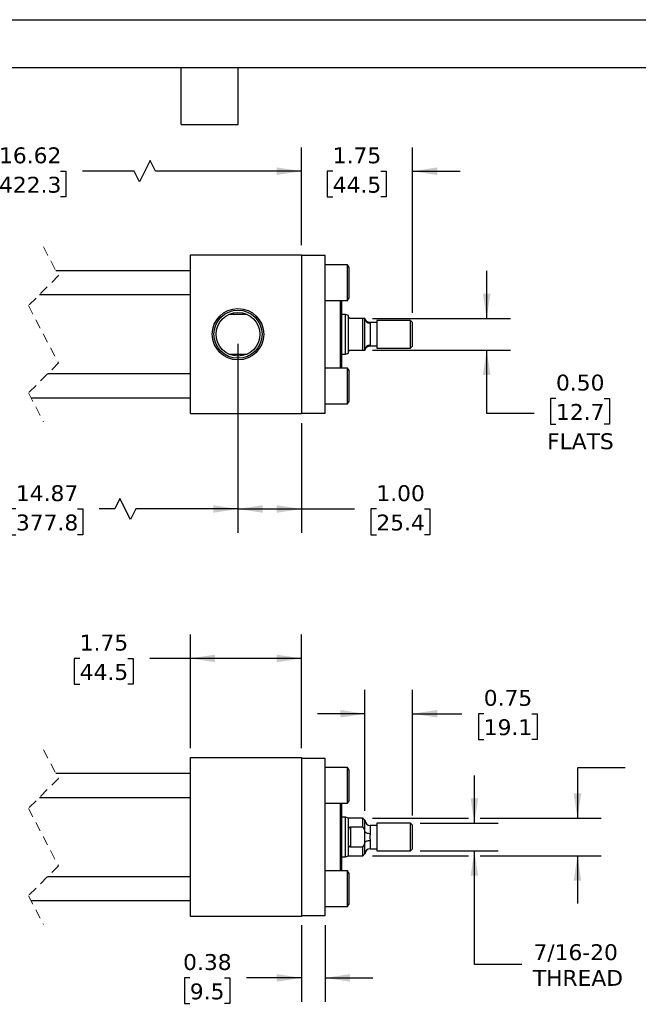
# Model space of a CAD drawing. Header units: inches. Extents: x 0 to 33, y 0 to 25.5.
# Tile 3 of 4: x 13.5 to 23.3, y 10 to 25.5. Entities that reach past the tile are written whole.
import ezdxf

# ---------------------------------------------------------------- set-up
doc = ezdxf.new("R2010")
doc.units = ezdxf.units.IN
doc.header["$LTSCALE"] = 3
doc.header["$MEASUREMENT"] = 0
doc.linetypes.add('SLD-Dashed', pattern=[0.075, 0.05, -0.025])
doc.linetypes.add('SLD-Solid', pattern=[0])
doc.layers.add('DIMENSIONS', color=140, linetype='SLD-Solid', lineweight=25)
doc.layers.add('TEXT', color=140, linetype='SLD-Solid', lineweight=25)
doc.styles.add('SLDTEXTSTYLE0', font='VERDANA.TTF')
doc.dimstyles.new('SLDDIMSTYLE0', dxfattribs={"dimtxt": 0.254883, "dimasz": 0.39, "dimexe": 0, "dimexo": 0.0625, "dimgap": 0.063721, "dimtad": 0, "dimtih": 1, "dimtoh": 1, "dimrnd": 1e-09, "dimzin": 4, "dimdsep": 46, "dimtxsty": 'SLDTEXTSTYLE0', "dimsah": 1, "dimcen": 0.09, "dimadec": 0, "dimazin": 1, "dimtfac": 1, "dimtofl": 0, "dimtmove": 0, "dimatfit": 3, "dimfxl": 0, "dimfrac": 2, "dimtolj": 1, "dimtzin": 12, "dimarcsym": 0})
doc.dimstyles.new('SLDDIMSTYLE1', dxfattribs={"dimtxt": 0.254883, "dimasz": 0.39, "dimexe": 0, "dimexo": 0.0625, "dimgap": 0.063721, "dimtad": 0, "dimtih": 1, "dimtoh": 1, "dimrnd": 1e-09, "dimzin": 12, "dimdsep": 46, "dimtxsty": 'SLDTEXTSTYLE0', "dimsah": 1, "dimcen": 0.09, "dimadec": 0, "dimazin": 3, "dimtfac": 1, "dimtofl": 0, "dimtmove": 0, "dimatfit": 3, "dimfxl": 0, "dimfrac": 2, "dimtolj": 1, "dimtzin": 12, "dimarcsym": 0})
doc.dimstyles.new('SLDDIMSTYLE2', dxfattribs={"dimtxt": 0.254883, "dimasz": 0.39, "dimexe": 0, "dimexo": 0.0625, "dimgap": 0.063721, "dimtad": 0, "dimtih": 1, "dimtoh": 1, "dimrnd": 1e-09, "dimdsep": 46, "dimtxsty": 'SLDTEXTSTYLE0', "dimsah": 1, "dimcen": 0.09, "dimadec": 0, "dimazin": 2, "dimtfac": 1, "dimtmove": 0, "dimatfit": 0, "dimfxl": 0, "dimfrac": 2, "dimtolj": 1, "dimtzin": 12, "dimarcsym": 0})
doc.dimstyles.new('SLDDIMSTYLE3', dxfattribs={"dimtxt": 0.254883, "dimasz": 0.39, "dimexe": 0, "dimexo": 0.0625, "dimgap": 0.063721, "dimtad": 0, "dimtih": 1, "dimtoh": 1, "dimrnd": 1e-09, "dimzin": 12, "dimdsep": 46, "dimtxsty": 'SLDTEXTSTYLE0', "dimsah": 1, "dimcen": 0.09, "dimadec": 0, "dimazin": 3, "dimtfac": 1, "dimtmove": 0, "dimatfit": 0, "dimfxl": 0, "dimfrac": 2, "dimtolj": 1, "dimtzin": 12, "dimarcsym": 0})
doc.dimstyles.new('SLDDIMSTYLE6', dxfattribs={"dimtxt": 0.254883, "dimasz": 0.39, "dimexe": 0, "dimexo": 0.0625, "dimgap": 0.063721, "dimtad": 0, "dimtih": 1, "dimtoh": 1, "dimrnd": 1e-09, "dimzin": 0, "dimdsep": 46, "dimtxsty": 'SLDTEXTSTYLE0', "dimsah": 1, "dimcen": 0.09, "dimadec": 0, "dimazin": 0, "dimtfac": 1, "dimtmove": 0, "dimatfit": 0, "dimfxl": 0, "dimfrac": 2, "dimtolj": 1, "dimtzin": 12, "dimarcsym": 0})

# ---------------------------------------------------------------- blocks, each defined once
blk = doc.blocks.new('_D_1')
at = {"layer": 'DIMENSIONS'}
for p, q in [((16.196, 14.032), (16.196, 15.819)), ((17.946, 14.032), (17.946, 15.819)), ((14.452, 15.444), (14.366, 15.444)), ((14.366, 15.444), (14.366, 15.038)), ((15.209, 15.444), (15.295, 15.444)), ((15.295, 15.444), (15.295, 15.038)), ((16.196, 15.444), (15.555, 15.444)), ((17.946, 15.444), (16.196, 15.444)), ((14.366, 15.038), (14.452, 15.038)), ((15.295, 15.038), (15.209, 15.038))]:
    blk.add_line(p, q, dxfattribs=at)
for points in [[(16.196, 15.444), (16.586, 15.384), (16.586, 15.504)], [(17.946, 15.444), (17.556, 15.504), (17.556, 15.384)]]:
    blk.add_solid(points, dxfattribs=at)
at = {"layer": 'DIMENSIONS', "char_height": 0.25, "attachment_point": 1, "style": 'SLDTEXTSTYLE0'}
for s, insert in [('1.75', (14.452, 15.818)), ('44.5', (14.452, 15.356))]:
    blk.add_mtext(s, dxfattribs=dict(at, insert=insert))
blk = doc.blocks.new('_D_2')
at = {"layer": 'DIMENSIONS'}
for p, q in [((18.946, 13.047), (18.946, 14.948)), ((19.696, 12.969), (19.696, 14.948)), ((18.946, 14.573), (18.196, 14.573)), ((19.696, 14.573), (20.473, 14.573)), ((20.818, 14.573), (20.733, 14.573)), ((20.733, 14.573), (20.733, 14.168)), ((21.576, 14.573), (21.661, 14.573)), ((21.661, 14.573), (21.661, 14.168)), ((20.733, 14.168), (20.818, 14.168)), ((21.661, 14.168), (21.576, 14.168))]:
    blk.add_line(p, q, dxfattribs=at)
for points in [[(18.946, 14.573), (18.556, 14.633), (18.556, 14.513)], [(19.696, 14.573), (20.086, 14.513), (20.086, 14.633)]]:
    blk.add_solid(points, dxfattribs=at)
at = {"layer": 'DIMENSIONS', "char_height": 0.25, "attachment_point": 1, "style": 'SLDTEXTSTYLE0'}
for s, insert in [('0.75', (20.818, 14.948)), ('19.1', (20.818, 14.486))]:
    blk.add_mtext(s, dxfattribs=dict(at, insert=insert))
blk = doc.blocks.new('_D_3')
at = {"layer": 'DIMENSIONS'}
for p, q in [((20.67, 12.85), (20.67, 13.6)), ((19.815, 12.85), (21.045, 12.85)), ((19.815, 12.413), (21.045, 12.413)), ((20.67, 10.627), (20.67, 12.413)), ((21.42, 10.627), (20.67, 10.627))]:
    blk.add_line(p, q, dxfattribs=at)
for points in [[(20.67, 12.85), (20.73, 13.24), (20.61, 13.24)], [(20.67, 12.413), (20.61, 12.023), (20.73, 12.023)]]:
    blk.add_solid(points, dxfattribs=at)
at = {"layer": 'DIMENSIONS', "char_height": 0.25, "attachment_point": 1, "style": 'SLDTEXTSTYLE0'}
for s, insert in [('7/16-20', (21.601, 10.944)), ('THREAD', (21.591, 10.539))]:
    blk.add_mtext(s, dxfattribs=dict(at, insert=insert))
blk = doc.blocks.new('_D_4')
at = {"layer": 'DIMENSIONS'}
for p, q in [((23.044, 13.722), (22.294, 13.722)), ((22.294, 13.722), (22.294, 12.928)), ((23.504, 13.722), (23.418, 13.722)), ((23.418, 13.722), (23.418, 13.317)), ((24.261, 13.722), (24.347, 13.722)), ((24.347, 13.722), (24.347, 13.317)), ((23.418, 13.317), (23.504, 13.317)), ((24.347, 13.317), (24.261, 13.317)), ((19.065, 12.928), (20.58, 12.928)), ((20.76, 12.928), (22.669, 12.928)), ((19.065, 12.335), (20.58, 12.335)), ((20.76, 12.335), (22.669, 12.335)), ((22.294, 12.335), (22.294, 11.585))]:
    blk.add_line(p, q, dxfattribs=at)
for points in [[(22.294, 12.928), (22.354, 13.318), (22.234, 13.318)], [(22.294, 12.335), (22.234, 11.945), (22.354, 11.945)]]:
    blk.add_solid(points, dxfattribs=at)
at = {"layer": 'DIMENSIONS', "char_height": 0.25, "attachment_point": 1, "style": 'SLDTEXTSTYLE0'}
for s, insert in [('0.59', (23.504, 14.097)), ('15.1', (23.504, 13.635))]:
    blk.add_mtext(s, dxfattribs=dict(at, insert=insert))
blk = doc.blocks.new('_D_5')
at = {"layer": 'DIMENSIONS'}
for p, q in [((17.946, 11.242), (17.946, 10.039)), ((18.321, 11.242), (18.321, 10.039)), ((16.187, 10.414), (16.102, 10.414)), ((16.102, 10.414), (16.102, 10.009)), ((16.733, 10.414), (16.818, 10.414)), ((16.818, 10.414), (16.818, 10.009)), ((17.946, 10.414), (17.078, 10.414)), ((18.321, 10.414), (19.071, 10.414)), ((16.102, 10.009), (16.187, 10.009)), ((16.818, 10.009), (16.733, 10.009))]:
    blk.add_line(p, q, dxfattribs=at)
for points in [[(17.946, 10.414), (17.556, 10.474), (17.556, 10.354)], [(18.321, 10.414), (18.711, 10.354), (18.711, 10.474)]]:
    blk.add_solid(points, dxfattribs=at)
at = {"layer": 'DIMENSIONS', "char_height": 0.25, "attachment_point": 1, "style": 'SLDTEXTSTYLE0'}
for s, insert in [('0.38', (16.081, 10.789)), ('9.5', (16.187, 10.327))]:
    blk.add_mtext(s, dxfattribs=dict(at, insert=insert))
blk = doc.blocks.new('_D_11')
at = {"layer": 'DIMENSIONS'}
for p, q in [((10.731, 20.398), (10.731, 17.422)), ((16.946, 20.398), (16.946, 17.422)), ((15.086, 17.963), (15.003, 17.797)), ((15.253, 17.63), (15.086, 17.963)), ((10.731, 17.797), (13.101, 17.797)), ((13.447, 17.797), (13.361, 17.797)), ((13.361, 17.797), (13.361, 17.392)), ((14.416, 17.797), (14.502, 17.797)), ((14.502, 17.797), (14.502, 17.392)), ((15.003, 17.797), (14.761, 17.797)), ((15.336, 17.797), (15.253, 17.63)), ((16.946, 17.797), (15.336, 17.797)), ((13.361, 17.392), (13.447, 17.392)), ((14.502, 17.392), (14.416, 17.392))]:
    blk.add_line(p, q, dxfattribs=at)
for points in [[(10.731, 17.797), (11.121, 17.737), (11.121, 17.857)], [(16.946, 17.797), (16.556, 17.857), (16.556, 17.737)]]:
    blk.add_solid(points, dxfattribs=at)
at = {"layer": 'DIMENSIONS', "char_height": 0.25, "attachment_point": 1, "style": 'SLDTEXTSTYLE0'}
for s, insert in [('14.87', (13.447, 18.171)), ('377.8', (13.447, 17.709))]:
    blk.add_mtext(s, dxfattribs=dict(at, insert=insert))
blk = doc.blocks.new('_D_12')
at = {"layer": 'DIMENSIONS'}
for p, q in [((16.946, 20.398), (16.946, 17.422)), ((17.946, 19.148), (17.946, 17.422)), ((16.946, 17.797), (17.946, 17.797)), ((17.946, 17.797), (18.781, 17.797)), ((19.126, 17.797), (19.041, 17.797)), ((19.041, 17.797), (19.041, 17.392)), ((19.884, 17.797), (19.969, 17.797)), ((19.969, 17.797), (19.969, 17.392)), ((19.041, 17.392), (19.126, 17.392)), ((19.969, 17.392), (19.884, 17.392))]:
    blk.add_line(p, q, dxfattribs=at)
for points in [[(16.946, 17.797), (17.336, 17.737), (17.336, 17.857)], [(17.946, 17.797), (17.556, 17.857), (17.556, 17.737)]]:
    blk.add_solid(points, dxfattribs=at)
at = {"layer": 'DIMENSIONS', "char_height": 0.25, "attachment_point": 1, "style": 'SLDTEXTSTYLE0'}
for s, insert in [('1.00', (19.126, 18.171)), ('25.4', (19.126, 17.709))]:
    blk.add_mtext(s, dxfattribs=dict(at, insert=insert))
blk = doc.blocks.new('_D_13')
at = {"layer": 'DIMENSIONS'}
for p, q in [((20.864, 20.798), (20.864, 21.548)), ((19.065, 20.798), (21.239, 20.798)), ((19.065, 20.298), (21.239, 20.298)), ((20.864, 19.299), (20.864, 20.298)), ((21.956, 19.538), (21.871, 19.538)), ((21.871, 19.538), (21.871, 19.133)), ((22.714, 19.538), (22.799, 19.538)), ((22.799, 19.538), (22.799, 19.133)), ((21.614, 19.299), (20.864, 19.299)), ((21.871, 19.133), (21.956, 19.133)), ((22.799, 19.133), (22.714, 19.133))]:
    blk.add_line(p, q, dxfattribs=at)
for points in [[(20.864, 20.798), (20.924, 21.188), (20.804, 21.188)], [(20.864, 20.298), (20.804, 19.908), (20.924, 19.908)]]:
    blk.add_solid(points, dxfattribs=at)
at = {"layer": 'DIMENSIONS', "char_height": 0.25, "attachment_point": 1, "style": 'SLDTEXTSTYLE0'}
for s, insert in [('0.50', (21.956, 19.912)), ('12.7', (21.956, 19.45)), ('FLATS', (21.816, 18.988))]:
    blk.add_mtext(s, dxfattribs=dict(at, insert=insert))
blk = doc.blocks.new('_D_15')
at = {"layer": 'DIMENSIONS'}
for p, q in [((9.981, 21.948), (9.981, 23.49)), ((17.946, 21.948), (17.946, 23.49)), ((15.56, 23.282), (15.394, 22.948)), ((15.644, 23.115), (15.56, 23.282)), ((9.981, 23.115), (12.836, 23.115)), ((13.181, 23.115), (13.096, 23.115)), ((13.096, 23.115), (13.096, 22.71)), ((14.151, 23.115), (14.236, 23.115)), ((14.236, 23.115), (14.236, 22.71)), ((15.31, 23.115), (14.496, 23.115)), ((15.394, 22.948), (15.31, 23.115)), ((17.946, 23.115), (15.644, 23.115)), ((13.096, 22.71), (13.181, 22.71)), ((14.236, 22.71), (14.151, 22.71))]:
    blk.add_line(p, q, dxfattribs=at)
for points in [[(9.981, 23.115), (10.371, 23.055), (10.371, 23.175)], [(17.946, 23.115), (17.556, 23.175), (17.556, 23.055)]]:
    blk.add_solid(points, dxfattribs=at)
at = {"layer": 'DIMENSIONS', "char_height": 0.25, "attachment_point": 1, "style": 'SLDTEXTSTYLE0'}
for s, insert in [('16.62', (13.181, 23.49)), ('422.3', (13.181, 23.027))]:
    blk.add_mtext(s, dxfattribs=dict(at, insert=insert))
blk = doc.blocks.new('_D_16')
at = {"layer": 'DIMENSIONS'}
for p, q in [((17.946, 21.948), (17.946, 23.49)), ((19.696, 20.885), (19.696, 23.49)), ((17.946, 23.115), (17.196, 23.115)), ((18.439, 23.115), (18.353, 23.115)), ((18.353, 23.115), (18.353, 22.71)), ((19.196, 23.115), (19.282, 23.115)), ((19.282, 23.115), (19.282, 22.71)), ((19.696, 23.115), (20.446, 23.115)), ((18.353, 22.71), (18.439, 22.71)), ((19.282, 22.71), (19.196, 22.71))]:
    blk.add_line(p, q, dxfattribs=at)
for points in [[(17.946, 23.115), (17.556, 23.175), (17.556, 23.055)], [(19.696, 23.115), (20.086, 23.055), (20.086, 23.175)]]:
    blk.add_solid(points, dxfattribs=at)
at = {"layer": 'DIMENSIONS', "char_height": 0.25, "attachment_point": 1, "style": 'SLDTEXTSTYLE0'}
for s, insert in [('1.75', (18.439, 23.49)), ('44.5', (18.439, 23.027))]:
    blk.add_mtext(s, dxfattribs=dict(at, insert=insert))

msp = doc.modelspace()

# ---------------------------------------------------------------- linework, layer by layer
at = {"color": 7, "linetype": 'SLD-Solid'}
msp.add_line((0, 25.5), (33, 25.5), dxfattribs=at)
at = {"color": 7, "linetype": 'SLD-Dashed', "lineweight": 18}
for p, q in [((13.881, 21.923), (14.117, 21.471)), ((14.117, 21.471), (13.645, 20.999)), ((13.645, 20.999), (14.117, 20.096)), ((14.117, 20.096), (13.645, 19.624)), ((13.645, 19.624), (13.881, 19.173)), ((13.881, 14.007), (14.117, 13.555)), ((14.117, 13.555), (13.645, 13.083)), ((13.645, 13.083), (14.117, 12.18)), ((14.117, 12.18), (13.645, 11.708)), ((13.645, 11.708), (13.881, 11.257))]:
    msp.add_line(p, q, dxfattribs=at)
for p, q in [((16.196, 21.798), (17.946, 21.798)), ((16.196, 19.298), (16.196, 21.798)), ((17.946, 21.798), (17.946, 19.298)), ((18.321, 21.788), (17.946, 21.788)), ((18.321, 19.308), (18.321, 21.788)), ((18.672, 21.641), (18.321, 21.641)), ((18.696, 21.601), (18.672, 21.641)), ((18.672, 21.079), (18.672, 21.641)), ((18.696, 21.36), (18.696, 21.601)), ((16.196, 21.548), (14.078, 21.548)), ((18.696, 21.119), (18.696, 21.36)), ((13.819, 21.173), (16.196, 21.173)), ((18.672, 21.079), (18.696, 21.119)), ((18.321, 21.079), (18.672, 21.079)), ((18.558, 21.079), (18.558, 20.548)), ((18.578, 21.079), (18.578, 20.548)), ((17.089, 20.86), (16.802, 20.86)), ((18.642, 20.86), (18.578, 20.86)), ((18.686, 20.844), (18.642, 20.86)), ((18.642, 20.235), (18.642, 20.86)), ((18.686, 20.829), (18.686, 20.844)), ((18.686, 20.266), (18.686, 20.829)), ((18.915, 20.798), (18.717, 20.798)), ((18.915, 20.298), (18.915, 20.798)), ((18.946, 20.798), (18.915, 20.798)), ((18.946, 20.298), (18.946, 20.798)), ((19.134, 20.731), (19.025, 20.731)), ((19.025, 20.731), (19.026, 20.722)), ((19.026, 20.722), (19.026, 20.374)), ((19.665, 20.766), (19.134, 20.766)), ((19.134, 20.766), (19.134, 20.329)), ((19.696, 20.735), (19.665, 20.766)), ((19.665, 20.329), (19.665, 20.766)), ((19.696, 20.36), (19.696, 20.735)), ((18.558, 20.548), (18.558, 20.016)), ((18.578, 20.548), (18.578, 20.016)), ((19.026, 20.374), (19.025, 20.364)), ((19.025, 20.364), (19.134, 20.364)), ((19.134, 20.329), (19.665, 20.329)), ((19.665, 20.329), (19.696, 20.36)), ((16.802, 20.235), (17.089, 20.235)), ((18.578, 20.235), (18.642, 20.235)), ((18.642, 20.235), (18.686, 20.251)), ((18.686, 20.251), (18.686, 20.266)), ((18.717, 20.298), (18.915, 20.298)), ((18.915, 20.298), (18.946, 20.298)), ((18.672, 20.016), (18.321, 20.016)), ((18.696, 19.976), (18.672, 20.016)), ((18.672, 19.454), (18.672, 20.016)), ((16.196, 19.923), (13.944, 19.923)), ((18.696, 19.494), (18.696, 19.976)), ((13.685, 19.548), (16.196, 19.548)), ((18.321, 19.454), (18.672, 19.454)), ((18.672, 19.454), (18.696, 19.494)), ((16.196, 19.298), (17.946, 19.298)), ((17.946, 19.308), (18.321, 19.308)), ((16.196, 13.882), (17.946, 13.882)), ((16.196, 11.382), (16.196, 13.882)), ((17.946, 13.882), (17.946, 11.382)), ((17.946, 13.872), (18.321, 13.872)), ((18.321, 11.392), (18.321, 13.872)), ((18.672, 13.725), (18.321, 13.725)), ((18.696, 13.685), (18.672, 13.725)), ((18.672, 13.163), (18.672, 13.725)), ((18.696, 13.444), (18.696, 13.685)), ((16.196, 13.632), (14.078, 13.632)), ((18.696, 13.203), (18.696, 13.444)), ((13.819, 13.257), (16.196, 13.257)), ((18.672, 13.163), (18.696, 13.203)), ((18.321, 13.163), (18.672, 13.163)), ((18.558, 13.163), (18.558, 12.1)), ((18.578, 13.163), (18.578, 12.1)), ((18.642, 12.944), (18.578, 12.944)), ((18.686, 12.928), (18.642, 12.944)), ((18.642, 12.632), (18.642, 12.944)), ((18.915, 12.928), (18.686, 12.928)), ((18.686, 12.726), (18.686, 12.928)), ((18.946, 12.897), (18.915, 12.928)), ((18.915, 12.791), (18.915, 12.928)), ((18.946, 12.72), (18.946, 12.897)), ((18.686, 12.538), (18.686, 12.726)), ((18.717, 12.791), (18.915, 12.791)), ((18.717, 12.791), (18.717, 12.472)), ((18.946, 12.715), (18.946, 12.72)), ((18.946, 12.548), (18.946, 12.715)), ((19.134, 12.815), (19.026, 12.815)), ((19.026, 12.815), (19.026, 12.69)), ((19.665, 12.85), (19.134, 12.85)), ((19.134, 12.85), (19.134, 12.632)), ((19.696, 12.819), (19.665, 12.85)), ((19.665, 12.632), (19.665, 12.85)), ((19.696, 12.632), (19.696, 12.819)), ((18.642, 12.319), (18.642, 12.632)), ((19.026, 12.69), (19.025, 12.632)), ((19.025, 12.632), (19.026, 12.574)), ((19.026, 12.574), (19.026, 12.448)), ((19.134, 12.632), (19.134, 12.413)), ((19.665, 12.413), (19.665, 12.632)), ((19.696, 12.444), (19.696, 12.632)), ((18.686, 12.335), (18.686, 12.538)), ((18.915, 12.472), (18.717, 12.472)), ((18.915, 12.335), (18.915, 12.472)), ((18.946, 12.543), (18.946, 12.548)), ((18.946, 12.366), (18.946, 12.543)), ((19.026, 12.448), (19.134, 12.448)), ((19.134, 12.413), (19.665, 12.413)), ((19.665, 12.413), (19.696, 12.444)), ((18.578, 12.319), (18.642, 12.319)), ((18.642, 12.319), (18.686, 12.335)), ((18.686, 12.335), (18.915, 12.335)), ((18.915, 12.335), (18.946, 12.366)), ((18.672, 12.1), (18.321, 12.1)), ((18.696, 12.06), (18.672, 12.1)), ((18.672, 11.538), (18.672, 12.1)), ((16.196, 12.007), (13.944, 12.007)), ((18.696, 11.578), (18.696, 12.06)), ((13.685, 11.632), (16.196, 11.632)), ((18.321, 11.538), (18.672, 11.538)), ((18.672, 11.538), (18.696, 11.578)), ((17.946, 11.382), (16.196, 11.382)), ((18.321, 11.392), (17.946, 11.392))]:
    msp.add_line(p, q)
at = {"flags": 128}
for points in [[(18.946, 12.715), (18.947, 12.71), (18.952, 12.705), (18.959, 12.701), (18.969, 12.697), (18.981, 12.694), (18.995, 12.692), (19.01, 12.69), (19.026, 12.69)], [(19.026, 12.574), (19.01, 12.573), (18.995, 12.572), (18.981, 12.569), (18.969, 12.566), (18.959, 12.562), (18.952, 12.558), (18.947, 12.553), (18.946, 12.548)]]:
    msp.add_lwpolyline(points, dxfattribs=at)
for radius in [0.405, 0.379, 0.344]:
    msp.add_circle((16.946, 20.548), radius)
for centre, radius, start, end in [((19.024, 20.8), 0.078, 181.5462, 271.4661), ((19.024, 20.296), 0.078, 88.5339, 178.4538), ((19.026, 12.895), 0.08, 180.0004, 269.9999), ((19.026, 12.368), 0.08, 90.0001, 179.9996)]:
    msp.add_arc(centre, radius, start, end)
for points, knots in [([(18.717, 20.798), (18.715, 20.798), (18.711, 20.798), (18.705, 20.8), (18.698, 20.803), (18.691, 20.811), (18.686, 20.82), (18.686, 20.827), (18.686, 20.829)], [0, 0, 0, 0, 0.1202225, 0.2312088, 0.3874294, 0.5943473, 0.8872586, 1, 1, 1, 1]), ([(19.025, 20.731), (19.016, 20.732), (18.997, 20.734), (18.972, 20.749), (18.953, 20.771), (18.948, 20.789), (18.946, 20.798)], [0, 0, 0, 0, 0.242169, 0.499998, 0.757829, 1, 1, 1, 1]), ([(18.946, 20.298), (18.948, 20.306), (18.953, 20.325), (18.972, 20.347), (18.997, 20.361), (19.016, 20.363), (19.025, 20.364)], [0, 0, 0, 0, 0.242171, 0.500002, 0.757831, 1, 1, 1, 1]), ([(18.686, 20.266), (18.687, 20.272), (18.688, 20.279), (18.694, 20.288), (18.699, 20.293), (18.706, 20.296), (18.712, 20.297), (18.716, 20.298), (18.717, 20.298)], [0, 0, 0, 0, 0.3128251, 0.4573542, 0.6370006, 0.7678447, 0.9213652, 1, 1, 1, 1]), ([(18.686, 12.726), (18.686, 12.738), (18.687, 12.754), (18.693, 12.773), (18.699, 12.782), (18.706, 12.788), (18.712, 12.791), (18.716, 12.791), (18.717, 12.791)], [0, 0, 0, 0, 0.457917, 0.60822, 0.759936, 0.853179, 0.951577, 1, 1, 1, 1]), ([(18.915, 12.791), (18.921, 12.78), (18.932, 12.757), (18.941, 12.732), (18.946, 12.72)], [0, 0, 0, 0, 0.498354, 1, 1, 1, 1]), ([(18.717, 12.472), (18.715, 12.472), (18.711, 12.473), (18.705, 12.476), (18.698, 12.482), (18.689, 12.498), (18.686, 12.518), (18.686, 12.533), (18.686, 12.538)], [0, 0, 0, 0, 0.074355, 0.146351, 0.259046, 0.442593, 0.81037, 1, 1, 1, 1]), ([(18.915, 12.472), (18.921, 12.484), (18.932, 12.507), (18.941, 12.531), (18.946, 12.543)], [0, 0, 0, 0, 0.498354, 1, 1, 1, 1])]:
    msp.add_open_spline(points, degree=3, knots=knots)
at = {"layer": 'TEXT'}
for p, q in [((0.75, 24.75), (32.25, 24.75)), ((16.05, 23.85), (16.05, 24.75)), ((16.95, 23.85), (16.95, 24.75)), ((16.05, 23.85), (16.95, 23.85))]:
    msp.add_line(p, q, dxfattribs=at)

# ---------------------------------------------------------------- dimensions: what is measured, and where the dimension line sits
at = {"layer": 'DIMENSIONS'}
for base, p1, p2, text, picture, middle in [((17.946, 23.115), (9.981, 21.798), (17.946, 21.798), '16.62', '_D_15', (13.666, 23.115)), ((16.946, 17.797), (10.731, 20.548), (16.946, 20.548), '14.87', '_D_11', (13.931, 17.797))]:
    dim = msp.add_linear_dim(base=base, p1=p1, p2=p2, text=text, dimstyle='SLDDIMSTYLE1', dxfattribs=at)
    dim.commit()
    dim.dimension.update_dxf_attribs({"geometry": picture, "text_midpoint": middle, "dimtype": 160})
for base, p1, p2, dimstyle, picture, middle in [((19.696, 23.115), (17.946, 21.798), (19.696, 20.735), 'SLDDIMSTYLE3', '_D_16', (18.817, 23.115)), ((17.946, 17.797), (16.946, 20.548), (17.946, 19.298), 'SLDDIMSTYLE0', '_D_12', (19.505, 17.797)), ((17.946, 15.444), (16.196, 13.882), (17.946, 13.882), 'SLDDIMSTYLE1', '_D_1', (14.83, 15.444)), ((18.946, 14.573), (19.696, 12.819), (18.946, 12.897), 'SLDDIMSTYLE2', '_D_2', (21.197, 14.573)), ((17.945586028, 10.4140675), (18.320586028, 11.391685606), (17.945586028, 11.391685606), 'SLDDIMSTYLE2', '_D_5', (16.459835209, 10.4140675))]:
    dim = msp.add_linear_dim(base=base, p1=p1, p2=p2, dimstyle=dimstyle, dxfattribs=at)
    dim.commit()
    dim.dimension.update_dxf_attribs({"geometry": picture, "text_midpoint": middle, "dimtype": 160})
for base, p1, p2, text, dimstyle, picture, middle in [((20.864, 20.798), (18.915, 20.298), (18.915, 20.798), '<>\\PFLATS', 'SLDDIMSTYLE6', '_D_13', (20.864, 19.299)), ((20.67, 12.413), (19.665, 12.85), (19.665, 12.413), '7/16-20\\PTHREAD', 'SLDDIMSTYLE3', '_D_3', (20.67, 10.627))]:
    dim = msp.add_linear_dim(base=base, p1=p1, p2=p2, angle=90, text=text, dimstyle=dimstyle, dxfattribs=at)
    dim.commit()
    dim.dimension.update_dxf_attribs({"geometry": picture, "text_midpoint": middle, "dimtype": 160})
dim = msp.add_linear_dim(base=(22.294, 12.335), p1=(18.915, 12.928), p2=(18.915, 12.335), angle=90, dimstyle='SLDDIMSTYLE2', dxfattribs=at)
dim.commit()
dim.dimension.update_dxf_attribs({"geometry": '_D_4', "text_midpoint": (22.294, 13.722), "dimtype": 160})

doc.saveas('drawing.dxf')
